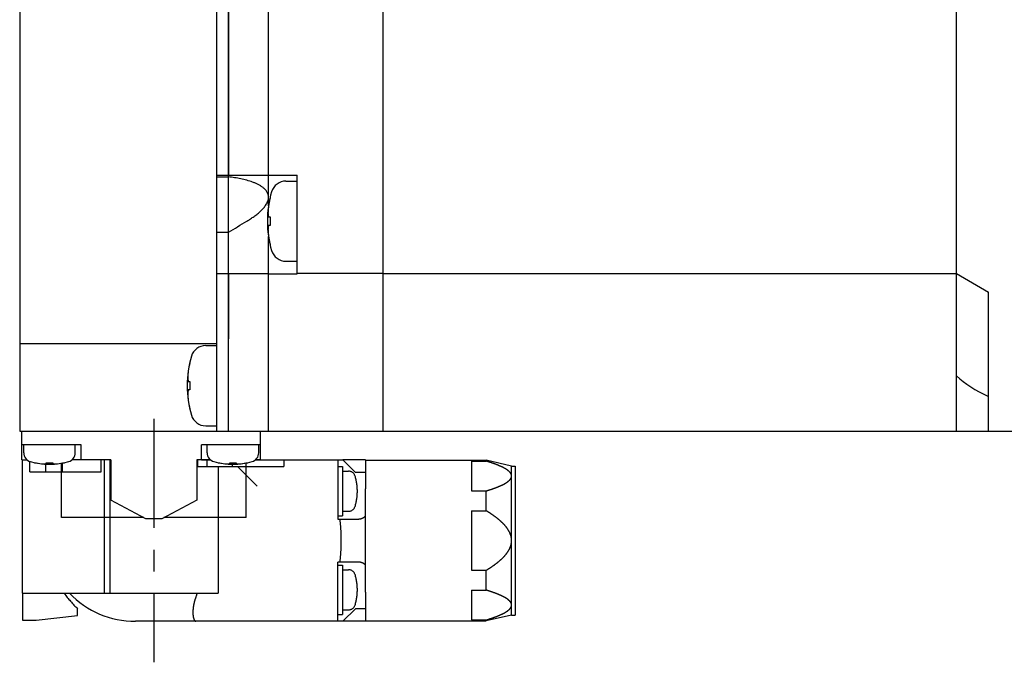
# Model space of a CAD drawing. Header units: millimetres. Extents: x 67 to 549, y 276 to 388.
# Tile 2 of 5: x 245 to 331, y 276 to 332. Entities that reach past the tile are written whole.
import ezdxf

# ---------------------------------------------------------------- set-up
doc = ezdxf.new("R2010")
doc.units = ezdxf.units.MM
doc.linetypes.add('CENTER', pattern=[50.8, 31.75, -6.35, 6.35, -6.35])
doc.linetypes.add('PHANTOM', pattern=[63.5, 31.75, -6.35, 6.35, -6.35, 6.35, -6.35])
doc.layers.add('CTR', color=2, linetype='CENTER')
doc.layers.add('PHANTOM', color=3, linetype='PHANTOM')

msp = doc.modelspace()

# ---------------------------------------------------------------- linework, layer by layer
for p, q in [((262.6, 296), (262.6, 376)), ((263.6, 296), (263.6, 376)), ((277.1, 296), (277.1, 376)), ((327.1, 296), (327.1, 376)), ((245.4, 373.5), (245.4, 303.6)), ((267.1, 315.647), (267.1, 370.054)), ((263.6, 367.385), (263.6, 318.316)), ((262.6, 318.316), (267.1, 318.316)), ((262.6, 318.181), (263.6, 318.181)), ((267.1, 315.647), (267.1, 318.316)), ((267.1, 318.316), (269.6, 318.316)), ((268.621, 317.816), (269.6, 317.816)), ((269.6, 309.722), (269.6, 318.316)), ((267.237, 316.366), (267.237, 316.333)), ((267.099, 314.686), (267.237, 314.686)), ((267.237, 314.686), (267.237, 313.946)), ((267.237, 313.946), (267.099, 313.946)), ((262.6, 313.357), (263.6, 313.357)), ((267.1, 304.05), (267.1, 312.986)), ((267.237, 312.3), (267.237, 312.266)), ((268.621, 310.816), (269.6, 310.816)), ((267.1, 309.722), (262.6, 309.722)), ((263.6, 309.722), (263.6, 304.05)), ((267.1, 309.722), (269.6, 309.722)), ((277.1, 309.75), (269.6, 309.75)), ((277.1, 309.75), (327.1, 309.75)), ((327.1, 309.75), (329.9, 308.133)), ((329.9, 296), (329.9, 308.133)), ((267.1, 296), (267.1, 304.05)), ((245.4, 303.6), (245.4, 296)), ((262.6, 303.6), (245.4, 303.6)), ((261.621, 303.458), (262.6, 303.458)), ((260.237, 302.008), (260.237, 301.974)), ((260.099, 300.328), (260.237, 300.328)), ((260.237, 300.328), (260.237, 299.588)), ((260.237, 299.588), (260.099, 299.588)), ((260.237, 297.942), (260.237, 297.908)), ((261.621, 296.458), (262.6, 296.458)), ((245.4, 296), (262.6, 296)), ((245.6, 293.5), (245.6, 296)), ((262.6, 296), (337.9, 296)), ((266.4, 293.5), (266.4, 296)), ((250.75, 294.8), (245.6, 294.8)), ((245.75, 294.106), (245.75, 294.8)), ((250.25, 294.106), (250.25, 294.8)), ((250.75, 293.5), (250.75, 294.8)), ((261.25, 293.5), (261.25, 294.8)), ((266.4, 294.8), (261.25, 294.8)), ((261.75, 294.106), (261.75, 294.8)), ((266.25, 294.106), (266.25, 294.8)), ((245.6, 293.5), (246.028, 293.5)), ((246.7, 293.243), (246.731, 293.243)), ((247.72, 293.149), (247.72, 293.243)), ((247.72, 293.243), (248.28, 293.243)), ((248.28, 293.243), (248.28, 293.149)), ((249.05, 288.45), (249.05, 293.196)), ((249.269, 293.243), (249.3, 293.243)), ((253.35, 293.5), (249.972, 293.5)), ((253.35, 293.5), (253.35, 289.96)), ((260.85, 293.5), (260.85, 289.96)), ((262.028, 293.5), (260.85, 293.5)), ((262.7, 293.243), (262.731, 293.243)), ((263.72, 293.149), (263.72, 293.243)), ((263.72, 293.243), (264.28, 293.243)), ((264.28, 293.243), (264.28, 293.149)), ((265.15, 288.45), (265.15, 293.212)), ((265.269, 293.243), (265.3, 293.243)), ((266.4, 293.5), (265.972, 293.5)), ((256.41, 288.35), (253.35, 289.96)), ((260.85, 289.96), (257.79, 288.35)), ((256.22, 288.45), (249.05, 288.45)), ((257.79, 288.35), (256.41, 288.35)), ((265.15, 288.45), (257.98, 288.45))]:
    msp.add_line(p, q)
for centre, radius, start, end in [((268.621, 316.516), 1.3, 90, 163.39845), ((276, 314.316), 9, 163.39845, 196.60155), ((276, 314.316), 8.992, 167.0426, 171.83939), ((188.809, 441.022), 147.96, 300.36354, 301.09048), ((276, 314.316), 8.992, 188.16061, 192.9574), ((268.621, 312.116), 1.3, 196.60155, 270), ((261.621, 302.158), 1.3, 90, 163.39845), ((269, 299.958), 9, 163.39845, 196.60155), ((269, 299.958), 8.992, 167.0426, 171.83939), ((269, 299.958), 8.992, 188.16061, 192.9574), ((261.621, 297.758), 1.3, 196.60155, 270), ((246.55, 294.106), 0.8, 180, 253.80865), ((249.45, 294.106), 0.8, 286.19135, 0), ((262.55, 294.106), 0.8, 180, 253.80865), ((265.45, 294.106), 0.8, 286.19135, 0), ((248, 299.1), 6, 253.80865, 286.19135), ((248, 299.1), 5.993, 257.77143, 263.19887), ((248, 299.1), 5.993, 276.80113, 282.22857), ((264, 299.1), 6, 253.80865, 286.19135), ((264, 299.1), 5.993, 257.77143, 263.19887), ((264, 299.1), 5.993, 276.80113, 282.22857)]:
    msp.add_arc(centre, radius, start, end)
msp.add_ellipse((336.747, 304.18), major_axis=(11.258, 0), ratio=0.57735, start_param=-2.600008, end_param=-2.224573)
for points, knots in [([(267.1, 316.406), (267.1, 316.449), (267.094, 316.533), (267.067, 316.656), (267.023, 316.772), (266.945, 316.918), (266.817, 317.082), (266.631, 317.249), (266.422, 317.394), (266.197, 317.519), (265.961, 317.628), (265.633, 317.757), (265.207, 317.889), (264.681, 318.013), (264.144, 318.11), (263.782, 318.159), (263.6, 318.181)], [0, 0, 0, 0, 0.030352, 0.060161, 0.089632, 0.118961, 0.177685, 0.237133, 0.297482, 0.358696, 0.420678, 0.483326, 0.610233, 0.738892, 0.868903, 1, 1, 1, 1]), ([(265.214, 314.316), (265.321, 314.381), (265.534, 314.515), (265.845, 314.727), (266.144, 314.955), (266.426, 315.2), (266.683, 315.466), (266.866, 315.71), (266.981, 315.918), (267.048, 316.078), (267.09, 316.241), (267.1, 316.352), (267.1, 316.406)], [0, 0, 0, 0, 0.129197, 0.258278, 0.387056, 0.515186, 0.642033, 0.766408, 0.827142, 0.88647, 0.944121, 1, 1, 1, 1]), ([(267.099, 315.593), (267.098, 315.583), (267.096, 315.568), (267.094, 315.547), (267.092, 315.535), (267.091, 315.525), (267.09, 315.518), (267.09, 315.514), (267.089, 315.511), (267.089, 315.508), (267.089, 315.504), (267.088, 315.493), (267.086, 315.478), (267.084, 315.458), (267.082, 315.438), (267.081, 315.423), (267.08, 315.413), (267.079, 315.408), (267.079, 315.405), (267.079, 315.402), (267.078, 315.398), (267.078, 315.391), (267.077, 315.381), (267.076, 315.369), (267.075, 315.356), (267.074, 315.346), (267.073, 315.338), (267.073, 315.332), (267.072, 315.328), (267.072, 315.325), (267.072, 315.323), (267.072, 315.321), (267.072, 315.317), (267.071, 315.311), (267.071, 315.303), (267.07, 315.293), (267.069, 315.279), (267.068, 315.262), (267.066, 315.245), (267.065, 315.232), (267.065, 315.224), (267.064, 315.218), (267.064, 315.214), (267.064, 315.212), (267.064, 315.209), (267.064, 315.201), (267.063, 315.19), (267.062, 315.175), (267.061, 315.162), (267.061, 315.152), (267.06, 315.145), (267.06, 315.14), (267.06, 315.137), (267.06, 315.135), (267.06, 315.131), (267.059, 315.125), (267.059, 315.116), (267.058, 315.101), (267.058, 315.083), (267.056, 315.054), (267.055, 315.032), (267.055, 315.018)], [0, 0, 0, 0, 0.0625, 0.09375, 0.125, 0.140625, 0.15625, 0.164062, 0.167969, 0.171875, 0.179688, 0.1875, 0.21875, 0.25, 0.28125, 0.3125, 0.320312, 0.328125, 0.332031, 0.335938, 0.34375, 0.359375, 0.375, 0.40625, 0.4375, 0.453125, 0.46875, 0.484375, 0.492188, 0.496094, 0.5, 0.503906, 0.507812, 0.515625, 0.53125, 0.546875, 0.5625, 0.59375, 0.625, 0.640625, 0.65625, 0.664062, 0.667969, 0.671875, 0.679688, 0.6875, 0.71875, 0.75, 0.78125, 0.796875, 0.8125, 0.820312, 0.828125, 0.832031, 0.835938, 0.84375, 0.859375, 0.875, 0.90625, 0.9375, 1, 1, 1, 1]), ([(267.055, 315.018), (267.055, 315.012), (267.056, 315), (267.057, 314.987), (267.058, 314.978), (267.058, 314.975), (267.058, 314.972), (267.058, 314.968), (267.059, 314.961), (267.06, 314.952), (267.061, 314.94), (267.062, 314.928), (267.063, 314.918), (267.064, 314.912), (267.064, 314.908), (267.064, 314.905), (267.065, 314.901), (267.065, 314.896), (267.066, 314.888), (267.067, 314.879), (267.068, 314.872), (267.069, 314.867), (267.069, 314.864), (267.069, 314.862), (267.07, 314.859), (267.07, 314.855), (267.071, 314.848), (267.073, 314.839), (267.074, 314.827), (267.076, 314.817), (267.077, 314.809), (267.077, 314.805), (267.078, 314.801), (267.078, 314.797), (267.079, 314.792), (267.081, 314.785), (267.082, 314.776), (267.083, 314.768), (267.085, 314.76), (267.085, 314.755), (267.086, 314.752), (267.087, 314.748), (267.088, 314.743), (267.089, 314.734), (267.091, 314.724), (267.095, 314.707), (267.097, 314.695), (267.099, 314.686)], [0, 0, 0, 0, 0.0625, 0.125, 0.140625, 0.15625, 0.164062, 0.171875, 0.1875, 0.21875, 0.25, 0.28125, 0.3125, 0.328125, 0.335938, 0.34375, 0.359375, 0.375, 0.40625, 0.4375, 0.46875, 0.484375, 0.492188, 0.5, 0.507812, 0.515625, 0.53125, 0.5625, 0.59375, 0.625, 0.640625, 0.65625, 0.664062, 0.671875, 0.6875, 0.71875, 0.75, 0.78125, 0.8125, 0.828125, 0.835938, 0.84375, 0.859375, 0.875, 0.90625, 0.9375, 1, 1, 1, 1]), ([(267.099, 313.946), (267.098, 313.94), (267.095, 313.929), (267.093, 313.916), (267.091, 313.907), (267.09, 313.903), (267.09, 313.901), (267.089, 313.897), (267.088, 313.89), (267.086, 313.88), (267.084, 313.869), (267.082, 313.857), (267.081, 313.847), (267.079, 313.84), (267.079, 313.837), (267.078, 313.834), (267.078, 313.83), (267.077, 313.824), (267.076, 313.817), (267.075, 313.808), (267.073, 313.801), (267.073, 313.796), (267.072, 313.793), (267.072, 313.791), (267.072, 313.788), (267.071, 313.784), (267.07, 313.777), (267.069, 313.768), (267.068, 313.756), (267.066, 313.746), (267.065, 313.738), (267.065, 313.734), (267.064, 313.729), (267.064, 313.726), (267.064, 313.721), (267.063, 313.714), (267.062, 313.705), (267.061, 313.696), (267.06, 313.689), (267.06, 313.684), (267.06, 313.681), (267.059, 313.677), (267.059, 313.671), (267.058, 313.663), (267.058, 313.653), (267.056, 313.636), (267.055, 313.623), (267.055, 313.615)], [0, 0, 0, 0, 0.0625, 0.125, 0.140625, 0.15625, 0.164062, 0.171875, 0.1875, 0.21875, 0.25, 0.28125, 0.3125, 0.328125, 0.335938, 0.34375, 0.359375, 0.375, 0.40625, 0.4375, 0.46875, 0.484375, 0.492188, 0.5, 0.507812, 0.515625, 0.53125, 0.5625, 0.59375, 0.625, 0.640625, 0.65625, 0.664062, 0.671875, 0.6875, 0.71875, 0.75, 0.78125, 0.8125, 0.828125, 0.835938, 0.84375, 0.859375, 0.875, 0.90625, 0.9375, 1, 1, 1, 1]), ([(267.055, 313.615), (267.055, 313.605), (267.056, 313.59), (267.057, 313.569), (267.057, 313.557), (267.058, 313.546), (267.058, 313.54), (267.058, 313.536), (267.058, 313.533), (267.058, 313.529), (267.058, 313.525), (267.059, 313.515), (267.06, 313.5), (267.061, 313.48), (267.062, 313.459), (267.063, 313.444), (267.063, 313.434), (267.064, 313.43), (267.064, 313.426), (267.064, 313.424), (267.064, 313.419), (267.065, 313.413), (267.065, 313.403), (267.066, 313.39), (267.067, 313.377), (267.068, 313.367), (267.068, 313.36), (267.069, 313.353), (267.069, 313.349), (267.069, 313.346), (267.069, 313.345), (267.069, 313.342), (267.07, 313.339), (267.07, 313.333), (267.071, 313.324), (267.072, 313.314), (267.073, 313.301), (267.074, 313.284), (267.076, 313.267), (267.077, 313.253), (267.077, 313.245), (267.078, 313.239), (267.078, 313.236), (267.078, 313.233), (267.079, 313.23), (267.079, 313.223), (267.081, 313.211), (267.082, 313.196), (267.083, 313.183), (267.084, 313.173), (267.085, 313.167), (267.085, 313.162), (267.086, 313.159), (267.086, 313.156), (267.086, 313.153), (267.087, 313.147), (267.088, 313.138), (267.089, 313.123), (267.091, 313.105), (267.095, 313.076), (267.097, 313.054), (267.099, 313.04)], [0, 0, 0, 0, 0.0625, 0.09375, 0.125, 0.140625, 0.15625, 0.164062, 0.167969, 0.171875, 0.179688, 0.1875, 0.21875, 0.25, 0.28125, 0.3125, 0.320312, 0.328125, 0.332031, 0.335938, 0.34375, 0.359375, 0.375, 0.40625, 0.4375, 0.453125, 0.46875, 0.484375, 0.492188, 0.496094, 0.5, 0.503906, 0.507812, 0.515625, 0.53125, 0.546875, 0.5625, 0.59375, 0.625, 0.640625, 0.65625, 0.664062, 0.667969, 0.671875, 0.679688, 0.6875, 0.71875, 0.75, 0.78125, 0.796875, 0.8125, 0.820312, 0.828125, 0.832031, 0.835938, 0.84375, 0.859375, 0.875, 0.90625, 0.9375, 1, 1, 1, 1]), ([(260.099, 301.234), (260.098, 301.224), (260.096, 301.209), (260.094, 301.189), (260.092, 301.176), (260.091, 301.166), (260.09, 301.16), (260.09, 301.156), (260.089, 301.153), (260.089, 301.149), (260.089, 301.145), (260.088, 301.135), (260.086, 301.12), (260.084, 301.1), (260.082, 301.079), (260.081, 301.064), (260.08, 301.054), (260.079, 301.05), (260.079, 301.046), (260.079, 301.044), (260.078, 301.039), (260.078, 301.033), (260.077, 301.023), (260.076, 301.01), (260.075, 300.998), (260.074, 300.988), (260.073, 300.98), (260.073, 300.974), (260.072, 300.969), (260.072, 300.967), (260.072, 300.965), (260.072, 300.962), (260.072, 300.959), (260.071, 300.953), (260.071, 300.945), (260.07, 300.934), (260.069, 300.921), (260.068, 300.904), (260.066, 300.887), (260.065, 300.874), (260.065, 300.865), (260.064, 300.859), (260.064, 300.856), (260.064, 300.854), (260.064, 300.85), (260.064, 300.843), (260.063, 300.831), (260.062, 300.816), (260.061, 300.804), (260.061, 300.793), (260.06, 300.787), (260.06, 300.782), (260.06, 300.779), (260.06, 300.776), (260.06, 300.773), (260.059, 300.767), (260.059, 300.758), (260.058, 300.743), (260.058, 300.725), (260.056, 300.696), (260.055, 300.674), (260.055, 300.659)], [0, 0, 0, 0, 0.0625, 0.09375, 0.125, 0.140625, 0.15625, 0.164062, 0.167969, 0.171875, 0.179688, 0.1875, 0.21875, 0.25, 0.28125, 0.3125, 0.320312, 0.328125, 0.332031, 0.335938, 0.34375, 0.359375, 0.375, 0.40625, 0.4375, 0.453125, 0.46875, 0.484375, 0.492188, 0.496094, 0.5, 0.503906, 0.507812, 0.515625, 0.53125, 0.546875, 0.5625, 0.59375, 0.625, 0.640625, 0.65625, 0.664062, 0.667969, 0.671875, 0.679688, 0.6875, 0.71875, 0.75, 0.78125, 0.796875, 0.8125, 0.820312, 0.828125, 0.832031, 0.835938, 0.84375, 0.859375, 0.875, 0.90625, 0.9375, 1, 1, 1, 1]), ([(260.055, 300.659), (260.055, 300.654), (260.056, 300.642), (260.057, 300.629), (260.058, 300.62), (260.058, 300.616), (260.058, 300.613), (260.058, 300.61), (260.059, 300.603), (260.06, 300.593), (260.061, 300.581), (260.062, 300.57), (260.063, 300.56), (260.064, 300.553), (260.064, 300.549), (260.064, 300.547), (260.065, 300.543), (260.065, 300.537), (260.066, 300.53), (260.067, 300.521), (260.068, 300.514), (260.069, 300.509), (260.069, 300.506), (260.069, 300.504), (260.07, 300.501), (260.07, 300.497), (260.071, 300.49), (260.073, 300.48), (260.074, 300.469), (260.076, 300.459), (260.077, 300.451), (260.077, 300.446), (260.078, 300.442), (260.078, 300.439), (260.079, 300.434), (260.081, 300.427), (260.082, 300.418), (260.083, 300.409), (260.085, 300.402), (260.085, 300.397), (260.086, 300.394), (260.087, 300.389), (260.088, 300.384), (260.089, 300.376), (260.091, 300.366), (260.095, 300.349), (260.097, 300.336), (260.099, 300.328)], [0, 0, 0, 0, 0.0625, 0.125, 0.140625, 0.15625, 0.164062, 0.171875, 0.1875, 0.21875, 0.25, 0.28125, 0.3125, 0.328125, 0.335938, 0.34375, 0.359375, 0.375, 0.40625, 0.4375, 0.46875, 0.484375, 0.492188, 0.5, 0.507812, 0.515625, 0.53125, 0.5625, 0.59375, 0.625, 0.640625, 0.65625, 0.664062, 0.671875, 0.6875, 0.71875, 0.75, 0.78125, 0.8125, 0.828125, 0.835938, 0.84375, 0.859375, 0.875, 0.90625, 0.9375, 1, 1, 1, 1]), ([(260.099, 299.588), (260.098, 299.582), (260.095, 299.571), (260.093, 299.557), (260.091, 299.549), (260.09, 299.545), (260.09, 299.542), (260.089, 299.539), (260.088, 299.532), (260.086, 299.522), (260.084, 299.51), (260.082, 299.499), (260.081, 299.489), (260.079, 299.482), (260.079, 299.478), (260.078, 299.476), (260.078, 299.472), (260.077, 299.466), (260.076, 299.459), (260.075, 299.45), (260.073, 299.443), (260.073, 299.438), (260.072, 299.435), (260.072, 299.433), (260.072, 299.43), (260.071, 299.426), (260.07, 299.419), (260.069, 299.409), (260.068, 299.397), (260.066, 299.388), (260.065, 299.38), (260.065, 299.375), (260.064, 299.371), (260.064, 299.368), (260.064, 299.363), (260.063, 299.356), (260.062, 299.347), (260.061, 299.338), (260.06, 299.331), (260.06, 299.326), (260.06, 299.323), (260.059, 299.318), (260.059, 299.313), (260.058, 299.305), (260.058, 299.294), (260.056, 299.277), (260.055, 299.265), (260.055, 299.257)], [0, 0, 0, 0, 0.0625, 0.125, 0.140625, 0.15625, 0.164062, 0.171875, 0.1875, 0.21875, 0.25, 0.28125, 0.3125, 0.328125, 0.335938, 0.34375, 0.359375, 0.375, 0.40625, 0.4375, 0.46875, 0.484375, 0.492188, 0.5, 0.507812, 0.515625, 0.53125, 0.5625, 0.59375, 0.625, 0.640625, 0.65625, 0.664062, 0.671875, 0.6875, 0.71875, 0.75, 0.78125, 0.8125, 0.828125, 0.835938, 0.84375, 0.859375, 0.875, 0.90625, 0.9375, 1, 1, 1, 1]), ([(260.055, 299.257), (260.055, 299.246), (260.056, 299.231), (260.057, 299.211), (260.057, 299.198), (260.058, 299.188), (260.058, 299.182), (260.058, 299.177), (260.058, 299.175), (260.058, 299.171), (260.058, 299.167), (260.059, 299.157), (260.06, 299.142), (260.061, 299.121), (260.062, 299.101), (260.063, 299.086), (260.063, 299.076), (260.064, 299.072), (260.064, 299.068), (260.064, 299.065), (260.064, 299.061), (260.065, 299.055), (260.065, 299.044), (260.066, 299.032), (260.067, 299.019), (260.068, 299.009), (260.068, 299.001), (260.069, 298.995), (260.069, 298.991), (260.069, 298.988), (260.069, 298.986), (260.069, 298.984), (260.07, 298.98), (260.07, 298.974), (260.071, 298.966), (260.072, 298.956), (260.073, 298.942), (260.074, 298.925), (260.076, 298.909), (260.077, 298.895), (260.077, 298.887), (260.078, 298.881), (260.078, 298.877), (260.078, 298.875), (260.079, 298.872), (260.079, 298.864), (260.081, 298.853), (260.082, 298.838), (260.083, 298.825), (260.084, 298.815), (260.085, 298.809), (260.085, 298.804), (260.086, 298.8), (260.086, 298.798), (260.086, 298.795), (260.087, 298.788), (260.088, 298.779), (260.089, 298.765), (260.091, 298.747), (260.095, 298.718), (260.097, 298.696), (260.099, 298.681)], [0, 0, 0, 0, 0.0625, 0.09375, 0.125, 0.140625, 0.15625, 0.164062, 0.167969, 0.171875, 0.179688, 0.1875, 0.21875, 0.25, 0.28125, 0.3125, 0.320312, 0.328125, 0.332031, 0.335938, 0.34375, 0.359375, 0.375, 0.40625, 0.4375, 0.453125, 0.46875, 0.484375, 0.492188, 0.496094, 0.5, 0.503906, 0.507812, 0.515625, 0.53125, 0.546875, 0.5625, 0.59375, 0.625, 0.640625, 0.65625, 0.664062, 0.667969, 0.671875, 0.679688, 0.6875, 0.71875, 0.75, 0.78125, 0.796875, 0.8125, 0.820312, 0.828125, 0.832031, 0.835938, 0.84375, 0.859375, 0.875, 0.90625, 0.9375, 1, 1, 1, 1]), ([(247.29, 293.149), (247.295, 293.148), (247.301, 293.148), (247.31, 293.147), (247.316, 293.146), (247.321, 293.146), (247.324, 293.146), (247.326, 293.146), (247.329, 293.145), (247.335, 293.145), (247.343, 293.144), (247.353, 293.143), (247.363, 293.143), (247.372, 293.142), (247.378, 293.142), (247.381, 293.141), (247.383, 293.141), (247.386, 293.141), (247.39, 293.141), (247.396, 293.14), (247.403, 293.14), (247.409, 293.139), (247.412, 293.139), (247.415, 293.139), (247.416, 293.139), (247.419, 293.139), (247.422, 293.139), (247.428, 293.138), (247.437, 293.138), (247.447, 293.137), (247.455, 293.137), (247.462, 293.136), (247.466, 293.136), (247.47, 293.136), (247.472, 293.136), (247.476, 293.135), (247.482, 293.135), (247.489, 293.135), (247.495, 293.135), (247.501, 293.134), (247.505, 293.134), (247.507, 293.134), (247.511, 293.134), (247.515, 293.134), (247.522, 293.133), (247.531, 293.133), (247.545, 293.133), (247.556, 293.132), (247.563, 293.132)], [0, 0, 0, 0, 0.0625, 0.09375, 0.125, 0.140625, 0.15625, 0.164062, 0.171875, 0.1875, 0.21875, 0.25, 0.28125, 0.3125, 0.328125, 0.335938, 0.34375, 0.359375, 0.375, 0.40625, 0.4375, 0.46875, 0.484375, 0.492188, 0.5, 0.507812, 0.515625, 0.53125, 0.5625, 0.59375, 0.625, 0.640625, 0.65625, 0.664062, 0.671875, 0.6875, 0.71875, 0.75, 0.78125, 0.8125, 0.828125, 0.835938, 0.84375, 0.859375, 0.875, 0.90625, 0.9375, 1, 1, 1, 1]), ([(247.563, 293.132), (247.566, 293.132), (247.571, 293.132), (247.577, 293.133), (247.582, 293.133), (247.585, 293.133), (247.589, 293.134), (247.593, 293.134), (247.599, 293.134), (247.605, 293.135), (247.61, 293.135), (247.614, 293.136), (247.617, 293.136), (247.62, 293.136), (247.624, 293.136), (247.628, 293.137), (247.631, 293.137), (247.634, 293.137), (247.635, 293.138), (247.639, 293.138), (247.642, 293.138), (247.647, 293.139), (247.653, 293.14), (247.659, 293.14), (247.664, 293.141), (247.668, 293.141), (247.67, 293.142), (247.673, 293.142), (247.677, 293.143), (247.681, 293.143), (247.684, 293.143), (247.687, 293.144), (247.69, 293.144), (247.693, 293.145), (247.699, 293.146), (247.708, 293.147), (247.716, 293.148), (247.72, 293.149)], [0, 0, 0, 0, 0.0625, 0.125, 0.15625, 0.171875, 0.1875, 0.21875, 0.25, 0.28125, 0.3125, 0.328125, 0.34375, 0.375, 0.40625, 0.4375, 0.46875, 0.484375, 0.5, 0.515625, 0.53125, 0.5625, 0.59375, 0.625, 0.65625, 0.671875, 0.6875, 0.71875, 0.75, 0.78125, 0.8125, 0.828125, 0.84375, 0.859375, 0.875, 0.9375, 1, 1, 1, 1]), ([(248.28, 293.149), (248.283, 293.148), (248.288, 293.148), (248.294, 293.147), (248.299, 293.146), (248.302, 293.145), (248.306, 293.145), (248.31, 293.144), (248.316, 293.143), (248.322, 293.143), (248.327, 293.142), (248.331, 293.141), (248.334, 293.141), (248.337, 293.141), (248.341, 293.14), (248.345, 293.14), (248.348, 293.139), (248.351, 293.139), (248.352, 293.139), (248.356, 293.139), (248.359, 293.138), (248.364, 293.138), (248.37, 293.137), (248.376, 293.137), (248.381, 293.136), (248.385, 293.136), (248.387, 293.135), (248.39, 293.135), (248.394, 293.135), (248.398, 293.135), (248.401, 293.134), (248.404, 293.134), (248.407, 293.134), (248.41, 293.134), (248.416, 293.133), (248.425, 293.133), (248.433, 293.132), (248.437, 293.132)], [0, 0, 0, 0, 0.0625, 0.125, 0.15625, 0.171875, 0.1875, 0.21875, 0.25, 0.28125, 0.3125, 0.328125, 0.34375, 0.375, 0.40625, 0.4375, 0.46875, 0.484375, 0.5, 0.515625, 0.53125, 0.5625, 0.59375, 0.625, 0.65625, 0.671875, 0.6875, 0.71875, 0.75, 0.78125, 0.8125, 0.828125, 0.84375, 0.859375, 0.875, 0.9375, 1, 1, 1, 1]), ([(248.437, 293.132), (248.442, 293.132), (248.448, 293.132), (248.457, 293.133), (248.463, 293.133), (248.467, 293.133), (248.47, 293.133), (248.472, 293.133), (248.476, 293.133), (248.482, 293.134), (248.49, 293.134), (248.5, 293.134), (248.51, 293.135), (248.519, 293.135), (248.525, 293.136), (248.528, 293.136), (248.53, 293.136), (248.533, 293.136), (248.537, 293.136), (248.543, 293.136), (248.55, 293.137), (248.555, 293.137), (248.559, 293.137), (248.562, 293.138), (248.563, 293.138), (248.566, 293.138), (248.569, 293.138), (248.575, 293.138), (248.584, 293.139), (248.594, 293.14), (248.602, 293.14), (248.609, 293.141), (248.613, 293.141), (248.617, 293.141), (248.619, 293.141), (248.623, 293.142), (248.629, 293.142), (248.635, 293.143), (248.642, 293.143), (248.648, 293.143), (248.652, 293.144), (248.654, 293.144), (248.658, 293.144), (248.662, 293.145), (248.669, 293.145), (248.678, 293.146), (248.692, 293.147), (248.703, 293.148), (248.71, 293.149)], [0, 0, 0, 0, 0.0625, 0.09375, 0.125, 0.140625, 0.15625, 0.164062, 0.171875, 0.1875, 0.21875, 0.25, 0.28125, 0.3125, 0.328125, 0.335938, 0.34375, 0.359375, 0.375, 0.40625, 0.4375, 0.46875, 0.484375, 0.492188, 0.5, 0.507812, 0.515625, 0.53125, 0.5625, 0.59375, 0.625, 0.640625, 0.65625, 0.664062, 0.671875, 0.6875, 0.71875, 0.75, 0.78125, 0.8125, 0.828125, 0.835938, 0.84375, 0.859375, 0.875, 0.90625, 0.9375, 1, 1, 1, 1]), ([(263.29, 293.149), (263.295, 293.148), (263.301, 293.148), (263.31, 293.147), (263.316, 293.146), (263.321, 293.146), (263.324, 293.146), (263.326, 293.146), (263.329, 293.145), (263.335, 293.145), (263.343, 293.144), (263.353, 293.143), (263.363, 293.143), (263.372, 293.142), (263.378, 293.142), (263.381, 293.141), (263.383, 293.141), (263.386, 293.141), (263.39, 293.141), (263.396, 293.14), (263.403, 293.14), (263.409, 293.139), (263.412, 293.139), (263.415, 293.139), (263.416, 293.139), (263.419, 293.139), (263.422, 293.139), (263.428, 293.138), (263.437, 293.138), (263.447, 293.137), (263.455, 293.137), (263.462, 293.136), (263.466, 293.136), (263.47, 293.136), (263.472, 293.136), (263.476, 293.135), (263.482, 293.135), (263.489, 293.135), (263.495, 293.135), (263.501, 293.134), (263.505, 293.134), (263.507, 293.134), (263.511, 293.134), (263.515, 293.134), (263.522, 293.133), (263.531, 293.133), (263.545, 293.133), (263.556, 293.132), (263.563, 293.132)], [0, 0, 0, 0, 0.0625, 0.09375, 0.125, 0.140625, 0.15625, 0.164062, 0.171875, 0.1875, 0.21875, 0.25, 0.28125, 0.3125, 0.328125, 0.335938, 0.34375, 0.359375, 0.375, 0.40625, 0.4375, 0.46875, 0.484375, 0.492188, 0.5, 0.507812, 0.515625, 0.53125, 0.5625, 0.59375, 0.625, 0.640625, 0.65625, 0.664062, 0.671875, 0.6875, 0.71875, 0.75, 0.78125, 0.8125, 0.828125, 0.835938, 0.84375, 0.859375, 0.875, 0.90625, 0.9375, 1, 1, 1, 1]), ([(263.563, 293.132), (263.566, 293.132), (263.571, 293.132), (263.577, 293.133), (263.582, 293.133), (263.585, 293.133), (263.589, 293.134), (263.593, 293.134), (263.599, 293.134), (263.605, 293.135), (263.61, 293.135), (263.614, 293.136), (263.617, 293.136), (263.62, 293.136), (263.624, 293.136), (263.628, 293.137), (263.631, 293.137), (263.634, 293.137), (263.635, 293.138), (263.639, 293.138), (263.642, 293.138), (263.647, 293.139), (263.653, 293.14), (263.659, 293.14), (263.664, 293.141), (263.668, 293.141), (263.67, 293.142), (263.673, 293.142), (263.677, 293.143), (263.681, 293.143), (263.684, 293.143), (263.687, 293.144), (263.69, 293.144), (263.693, 293.145), (263.699, 293.146), (263.708, 293.147), (263.716, 293.148), (263.72, 293.149)], [0, 0, 0, 0, 0.0625, 0.125, 0.15625, 0.171875, 0.1875, 0.21875, 0.25, 0.28125, 0.3125, 0.328125, 0.34375, 0.375, 0.40625, 0.4375, 0.46875, 0.484375, 0.5, 0.515625, 0.53125, 0.5625, 0.59375, 0.625, 0.65625, 0.671875, 0.6875, 0.71875, 0.75, 0.78125, 0.8125, 0.828125, 0.84375, 0.859375, 0.875, 0.9375, 1, 1, 1, 1]), ([(264.28, 293.149), (264.283, 293.148), (264.288, 293.148), (264.294, 293.147), (264.299, 293.146), (264.302, 293.145), (264.306, 293.145), (264.31, 293.144), (264.316, 293.143), (264.322, 293.143), (264.327, 293.142), (264.331, 293.141), (264.334, 293.141), (264.337, 293.141), (264.341, 293.14), (264.345, 293.14), (264.348, 293.139), (264.351, 293.139), (264.352, 293.139), (264.356, 293.139), (264.359, 293.138), (264.364, 293.138), (264.37, 293.137), (264.376, 293.137), (264.381, 293.136), (264.385, 293.136), (264.387, 293.135), (264.39, 293.135), (264.394, 293.135), (264.398, 293.135), (264.401, 293.134), (264.404, 293.134), (264.407, 293.134), (264.41, 293.134), (264.416, 293.133), (264.425, 293.133), (264.433, 293.132), (264.437, 293.132)], [0, 0, 0, 0, 0.0625, 0.125, 0.15625, 0.171875, 0.1875, 0.21875, 0.25, 0.28125, 0.3125, 0.328125, 0.34375, 0.375, 0.40625, 0.4375, 0.46875, 0.484375, 0.5, 0.515625, 0.53125, 0.5625, 0.59375, 0.625, 0.65625, 0.671875, 0.6875, 0.71875, 0.75, 0.78125, 0.8125, 0.828125, 0.84375, 0.859375, 0.875, 0.9375, 1, 1, 1, 1]), ([(264.437, 293.132), (264.442, 293.132), (264.448, 293.132), (264.457, 293.133), (264.463, 293.133), (264.467, 293.133), (264.47, 293.133), (264.472, 293.133), (264.476, 293.133), (264.482, 293.134), (264.49, 293.134), (264.5, 293.134), (264.51, 293.135), (264.519, 293.135), (264.525, 293.136), (264.528, 293.136), (264.53, 293.136), (264.533, 293.136), (264.537, 293.136), (264.543, 293.136), (264.55, 293.137), (264.555, 293.137), (264.559, 293.137), (264.562, 293.138), (264.563, 293.138), (264.566, 293.138), (264.569, 293.138), (264.575, 293.138), (264.584, 293.139), (264.594, 293.14), (264.602, 293.14), (264.609, 293.141), (264.613, 293.141), (264.617, 293.141), (264.619, 293.141), (264.623, 293.142), (264.629, 293.142), (264.635, 293.143), (264.642, 293.143), (264.648, 293.143), (264.652, 293.144), (264.654, 293.144), (264.658, 293.144), (264.662, 293.145), (264.669, 293.145), (264.678, 293.146), (264.692, 293.147), (264.703, 293.148), (264.71, 293.149)], [0, 0, 0, 0, 0.0625, 0.09375, 0.125, 0.140625, 0.15625, 0.164062, 0.171875, 0.1875, 0.21875, 0.25, 0.28125, 0.3125, 0.328125, 0.335938, 0.34375, 0.359375, 0.375, 0.40625, 0.4375, 0.46875, 0.484375, 0.492188, 0.5, 0.507812, 0.515625, 0.53125, 0.5625, 0.59375, 0.625, 0.640625, 0.65625, 0.664062, 0.671875, 0.6875, 0.71875, 0.75, 0.78125, 0.8125, 0.828125, 0.835938, 0.84375, 0.859375, 0.875, 0.90625, 0.9375, 1, 1, 1, 1])]:
    msp.add_open_spline(points, degree=3, knots=knots)
at = {"layer": 'CTR', "ltscale": 0.3}
msp.add_line((257.1, 297.077), (257.1, 275.823), dxfattribs=at)
at = {"layer": 'PHANTOM'}
for p, q in [((245.65, 281.85), (245.65, 293.5)), ((246.286, 292.45), (246.286, 293.355)), ((247.692, 292.45), (247.692, 293.115)), ((249.143, 292.45), (249.143, 293.211)), ((252.499, 292.45), (252.499, 293.5)), ((252.773, 293.5), (252.773, 281.85)), ((253.298, 281.85), (253.298, 293.5)), ((260.9, 293.5), (260.9, 292.9)), ((260.9, 292.9), (268.45, 292.9)), ((261.25, 293.5), (262.028, 293.5)), ((261.71, 293.5), (261.71, 292.9)), ((262.718, 292.9), (262.718, 281.85)), ((263.933, 293.103), (263.933, 292.9)), ((266.1, 291.2), (264.4, 292.9)), ((265.972, 293.5), (273.575, 293.5)), ((268.45, 293.5), (268.45, 292.9)), ((268.45, 293.5), (273.15, 293.5)), ((273.15, 293.5), (273.15, 288.325)), ((273.15, 292.9), (273.55, 292.9)), ((273.55, 292.9), (273.55, 288.6)), ((273.575, 293.5), (274.677, 292.398)), ((275.55, 293.5), (273.575, 293.5)), ((275.55, 293.5), (275.55, 290.964)), ((275.55, 293.45), (286.086, 293.45)), ((284.8, 293.378), (286.086, 293.378)), ((284.8, 293.378), (284.8, 290.78)), ((288.3, 292.95), (286.086, 293.45)), ((286.086, 293.378), (286.086, 293.45)), ((288.3, 292.95), (288.6, 292.95)), ((288.3, 279.95), (288.3, 292.95)), ((288.6, 292.95), (288.6, 279.95)), ((246.286, 292.45), (252.499, 292.45)), ((273.55, 292.5), (274.077, 292.5)), ((275.55, 292.398), (274.677, 292.398)), ((274.85, 290.75), (274.85, 290.75)), ((275.55, 281.936), (275.55, 290.964)), ((284.8, 290.78), (286.086, 290.78)), ((286.086, 289.048), (286.086, 290.78)), ((273.15, 288.6), (273.55, 288.6)), ((273.55, 289), (274.077, 289)), ((284.8, 289.048), (286.086, 289.048)), ((284.8, 289.048), (284.8, 283.852)), ((273.15, 288.325), (274.901, 288.325)), ((274.901, 284.575), (273.15, 284.575)), ((273.15, 279.4), (273.15, 284.575)), ((273.15, 284.3), (273.55, 284.3)), ((273.55, 284.3), (273.55, 280)), ((273.55, 283.9), (274.077, 283.9)), ((284.8, 283.852), (286.086, 283.852)), ((286.086, 282.12), (286.086, 283.852)), ((245.65, 281.85), (245.65, 279.5)), ((245.65, 281.85), (262.718, 281.85)), ((274.85, 282.15), (274.85, 282.15)), ((275.55, 281.936), (275.55, 279.4)), ((284.8, 282.12), (286.086, 282.12)), ((284.8, 282.12), (284.8, 279.522)), ((250.45, 279.9), (250.45, 280.498)), ((273.15, 280), (273.55, 280)), ((273.55, 280.4), (274.077, 280.4)), ((273.575, 279.4), (274.677, 280.502)), ((275.55, 280.502), (274.677, 280.502)), ((288.3, 279.95), (286.086, 279.45)), ((288.3, 279.95), (288.6, 279.95)), ((245.65, 279.5), (246.85, 279.5)), ((246.85, 279.5), (250.45, 279.9)), ((273.15, 279.4), (255.5, 279.4)), ((273.575, 279.4), (266.1, 279.4)), ((275.55, 279.4), (273.575, 279.4)), ((275.55, 279.45), (286.086, 279.45)), ((284.8, 279.522), (286.086, 279.522)), ((286.086, 279.45), (286.086, 279.522))]:
    msp.add_line(p, q, dxfattribs=at)
for centre, radius, start, end in [((274.077, 291.9), 0.6, 17.14187, 90), ((270.35, 290.751), 4.5, 359.99339, 17.14187), ((270.35, 290.749), 4.5, 342.85813, 0.00661), ((274.077, 289.6), 0.6, 270, 342.85813), ((274.077, 283.3), 0.6, 17.14187, 90), ((270.35, 282.151), 4.5, 359.99339, 17.14187), ((257.499, 287.801), 10.15, 215.91569, 226.01194), ((255.5, 287.4), 8, 223.95415, 270), ((270.35, 282.149), 4.5, 342.85813, 0.00661), ((274.077, 281), 0.6, 270, 342.85813)]:
    msp.add_arc(centre, radius, start, end, dxfattribs=at)
msp.add_ellipse((257.903, 283.95), major_axis=(0, 4.55), ratio=0.740808, start_param=-2.088062, end_param=-2.050931, dxfattribs=at)
for points, knots in [([(288.3, 292.079), (288.3, 292.116), (288.288, 292.194), (288.237, 292.303), (288.158, 292.407), (288.057, 292.506), (287.938, 292.599), (287.805, 292.687), (287.66, 292.77), (287.451, 292.877), (287.173, 293.001), (286.823, 293.136), (286.459, 293.262), (286.211, 293.34), (286.086, 293.378)], [0, 0, 0, 0, 0.041889, 0.086314, 0.134727, 0.187427, 0.244065, 0.304069, 0.366864, 0.43195, 0.567437, 0.70819, 0.852704, 1, 1, 1, 1]), ([(286.086, 290.78), (286.211, 290.818), (286.459, 290.897), (286.823, 291.022), (287.173, 291.158), (287.451, 291.281), (287.66, 291.388), (287.805, 291.472), (287.938, 291.56), (288.057, 291.653), (288.158, 291.751), (288.237, 291.855), (288.288, 291.965), (288.3, 292.042), (288.3, 292.079)], [0, 0, 0, 0, 0.147296, 0.29181, 0.432562, 0.56805, 0.633136, 0.695931, 0.755935, 0.812573, 0.865273, 0.913686, 0.958111, 1, 1, 1, 1]), ([(274.901, 288.325), (274.959, 288.325), (275.076, 288.335), (275.247, 288.383), (275.408, 288.465), (275.505, 288.54), (275.55, 288.583)], [0, 0, 0, 0, 0.244828, 0.489451, 0.739242, 1, 1, 1, 1]), ([(288.3, 286.45), (288.3, 286.524), (288.289, 286.672), (288.223, 286.961), (288.07, 287.302), (287.813, 287.666), (287.511, 287.992), (287.179, 288.288), (286.828, 288.56), (286.463, 288.813), (286.212, 288.971), (286.086, 289.048)], [0, 0, 0, 0, 0.062497, 0.124998, 0.249825, 0.37478, 0.499795, 0.624837, 0.749887, 0.874943, 1, 1, 1, 1]), ([(273.335, 284.575), (273.372, 284.886), (273.43, 285.51), (273.459, 286.45), (273.43, 287.39), (273.372, 288.014), (273.335, 288.325)], [0, 0, 0, 0, 0.250001, 0.5, 0.749999, 1, 1, 1, 1]), ([(286.086, 283.852), (286.212, 283.929), (286.463, 284.087), (286.828, 284.34), (287.179, 284.612), (287.511, 284.908), (287.813, 285.234), (288.07, 285.598), (288.223, 285.939), (288.289, 286.228), (288.3, 286.376), (288.3, 286.45)], [0, 0, 0, 0, 0.125057, 0.250112, 0.375163, 0.500205, 0.62522, 0.750175, 0.875002, 0.937503, 1, 1, 1, 1]), ([(275.55, 284.317), (275.505, 284.36), (275.408, 284.435), (275.247, 284.517), (275.076, 284.565), (274.959, 284.575), (274.901, 284.575)], [0, 0, 0, 0, 0.260758, 0.510549, 0.755171, 1, 1, 1, 1]), ([(260.833, 281.7), (260.766, 281.542), (260.657, 281.234), (260.553, 280.784), (260.505, 280.384), (260.502, 280.087), (260.52, 279.884), (260.541, 279.758), (260.568, 279.65), (260.6, 279.562), (260.636, 279.492), (260.676, 279.441), (260.719, 279.408), (260.751, 279.4), (260.766, 279.4)], [0, 0, 0, 0, 0.2112, 0.401585, 0.567629, 0.707041, 0.766396, 0.818755, 0.864155, 0.90273, 0.934761, 0.960794, 0.981885, 1, 1, 1, 1]), ([(288.3, 280.821), (288.3, 280.858), (288.288, 280.935), (288.237, 281.045), (288.158, 281.149), (288.057, 281.247), (287.938, 281.34), (287.805, 281.428), (287.66, 281.512), (287.451, 281.619), (287.173, 281.742), (286.823, 281.878), (286.459, 282.003), (286.211, 282.082), (286.086, 282.12)], [0, 0, 0, 0, 0.041889, 0.086314, 0.134727, 0.187427, 0.244065, 0.304069, 0.366863, 0.431949, 0.567437, 0.70819, 0.852704, 1, 1, 1, 1]), ([(286.086, 279.522), (286.211, 279.56), (286.459, 279.638), (286.823, 279.764), (287.173, 279.899), (287.451, 280.023), (287.66, 280.13), (287.805, 280.213), (287.938, 280.301), (288.057, 280.394), (288.158, 280.493), (288.237, 280.597), (288.288, 280.706), (288.3, 280.784), (288.3, 280.821)], [0, 0, 0, 0, 0.147296, 0.29181, 0.432562, 0.56805, 0.633136, 0.695931, 0.755935, 0.812573, 0.865273, 0.913686, 0.958111, 1, 1, 1, 1])]:
    msp.add_open_spline(points, degree=3, knots=knots, dxfattribs=at)

doc.saveas('drawing.dxf')
